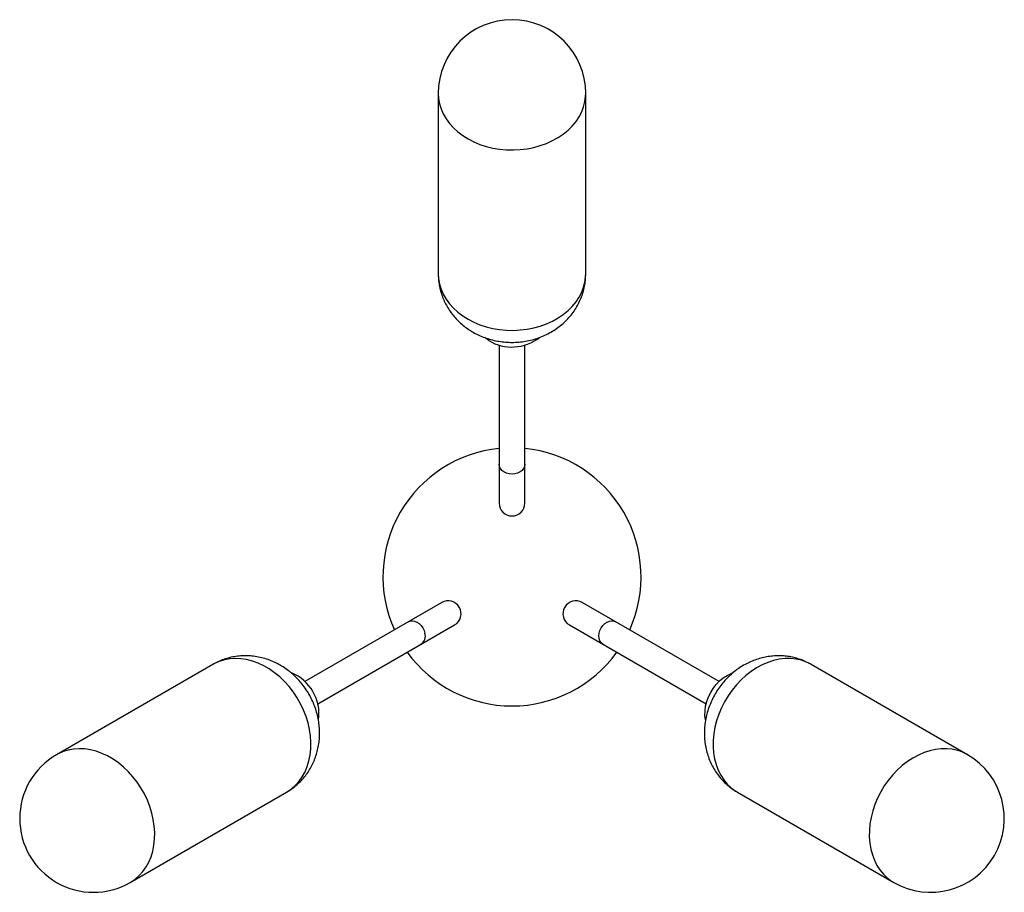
# Paper-space layout '_Superior' of a CAD drawing. Header units: millimetres. Extents: x -489 to 45, y -1379 to -906.
import ezdxf

# ---------------------------------------------------------------- set-up
doc = ezdxf.new("R2010")
doc.units = ezdxf.units.MM

psp = doc.layouts.new('_Superior')

# ---------------------------------------------------------------- linework, layer by layer
at = {"color": 7, "linetype": 'Continuous', "lineweight": 25}
for p, q in [((-261.55, -945.91), (-261.55, -1043.74)), ((-181.55, -1043.74), (-181.55, -945.91)), ((-228.55, -1082.39), (-228.55, -1168.04)), ((-214.55, -1168.04), (-214.55, -1082.39)), ((-259.69, -1221.98), (-333.87, -1264.8)), ((-109.24, -1264.8), (-183.41, -1221.98)), ((-326.87, -1276.93), (-252.69, -1234.1)), ((-190.41, -1234.1), (-116.24, -1276.93)), ((-383.85, -1255.55), (-468.56, -1304.47)), ((25.46, -1304.47), (-59.26, -1255.55)), ((-428.56, -1373.75), (-343.85, -1324.84)), ((-99.26, -1324.84), (-14.54, -1373.75))]:
    psp.add_line(p, q, dxfattribs=at)
at = {"color": 8, "linetype": 'Continuous', "lineweight": 25, "flags": 128}
for points in [[(-261.55, -945.91), (-261.39, -948.65), (-260.88, -951.5), (-260.03, -954.3), (-258.83, -957.02), (-257.31, -959.64), (-255.48, -962.15), (-253.34, -964.51), (-250.93, -966.71), (-248.26, -968.73), (-245.35, -970.54), (-242.24, -972.14), (-238.94, -973.51), (-235.49, -974.63), (-231.92, -975.51), (-228.25, -976.12), (-224.53, -976.47), (-220.78, -976.55), (-217.04, -976.36), (-213.34, -975.9), (-209.71, -975.18), (-206.19, -974.2), (-202.79, -972.98), (-199.57, -971.51), (-196.54, -969.82), (-193.72, -967.92), (-191.16, -965.83), (-188.85, -963.56), (-186.84, -961.14), (-185.13, -958.58), (-183.74, -955.91), (-182.69, -953.16), (-181.97, -950.34), (-181.61, -947.48), (-181.55, -945.91)], [(-261.55, -1043.74), (-261.39, -1046.48), (-260.88, -1049.32), (-260.03, -1052.12), (-258.83, -1054.84), (-257.31, -1057.47), (-255.48, -1059.97), (-253.34, -1062.33), (-250.93, -1064.53), (-248.26, -1066.55), (-245.35, -1068.36), (-242.24, -1069.96), (-238.94, -1071.33), (-235.49, -1072.46), (-231.92, -1073.33), (-228.25, -1073.95), (-224.53, -1074.29), (-220.78, -1074.37), (-217.04, -1074.18), (-213.34, -1073.73), (-209.71, -1073), (-206.19, -1072.03), (-202.79, -1070.8), (-199.57, -1069.33), (-196.54, -1067.65), (-193.72, -1065.75), (-191.16, -1063.65), (-188.85, -1061.38), (-186.84, -1058.96), (-185.13, -1056.4), (-183.74, -1053.74), (-182.69, -1050.98), (-181.97, -1048.16), (-181.61, -1045.3), (-181.55, -1043.74)], [(-214.55, -1146.99), (-214.73, -1148.18), (-215.25, -1149.31), (-216.08, -1150.33), (-217.19, -1151.18), (-218.52, -1151.82), (-220, -1152.21), (-221.55, -1152.35), (-223.11, -1152.21), (-224.59, -1151.82), (-225.92, -1151.18), (-227.03, -1150.33), (-227.86, -1149.31), (-228.38, -1148.18), (-228.55, -1146.99)], [(-277.93, -1232.51), (-276.98, -1232.11), (-275.75, -1231.94), (-274.46, -1232.11), (-273.16, -1232.6), (-271.93, -1233.39), (-270.83, -1234.44), (-269.9, -1235.69), (-269.2, -1237.09), (-268.77, -1238.57)], [(-172.18, -1244.63), (-172.33, -1244.54), (-173.24, -1243.75), (-173.93, -1242.7), (-174.35, -1241.45), (-174.49, -1240.04), (-174.34, -1238.57), (-173.9, -1237.09), (-173.21, -1235.69), (-172.28, -1234.44), (-171.17, -1233.39), (-169.94, -1232.6), (-168.65, -1232.11), (-167.35, -1231.94), (-166.13, -1232.11), (-165.18, -1232.51)], [(-347.53, -1262.29), (-350.31, -1260.02), (-353.21, -1258.01), (-356.21, -1256.28), (-359.27, -1254.85), (-362.37, -1253.73), (-365.48, -1252.93), (-368.59, -1252.46), (-371.64, -1252.32), (-374.64, -1252.51), (-377.53, -1253.03), (-380.31, -1253.89), (-382.94, -1255.05), (-383.85, -1255.55)], [(-64.62, -1253.29), (-67.48, -1252.65), (-70.44, -1252.35), (-73.48, -1252.37), (-76.57, -1252.73), (-79.68, -1253.42), (-82.79, -1254.43), (-85.87, -1255.76), (-88.89, -1257.39), (-91.83, -1259.31), (-94.65, -1261.49), (-97.34, -1263.94), (-99.87, -1266.61), (-102.22, -1269.49), (-104.37, -1272.55), (-106.3, -1275.76), (-107.99, -1279.11), (-109.43, -1282.55), (-110.6, -1286.05), (-111.5, -1289.6), (-112.11, -1293.15), (-112.44, -1296.67), (-112.47, -1300.14), (-112.21, -1303.52), (-111.66, -1306.78), (-110.83, -1309.89), (-109.72, -1312.84), (-108.34, -1315.58), (-106.71, -1318.1), (-104.83, -1320.38), (-102.73, -1322.39), (-100.43, -1324.11), (-99.26, -1324.84)], [(-343.85, -1324.84), (-343.5, -1324.63), (-341.13, -1323), (-338.96, -1321.09), (-337.01, -1318.9), (-335.29, -1316.46), (-333.82, -1313.79), (-332.62, -1310.91), (-331.7, -1307.85), (-331.05, -1304.63), (-330.69, -1301.29), (-330.63, -1297.85), (-330.85, -1294.34), (-331.37, -1290.8), (-332.17, -1287.25), (-333.25, -1283.73), (-334.6, -1280.26), (-336.21, -1276.88), (-338.06, -1273.62), (-340.13, -1270.5), (-342.42, -1267.56), (-344.89, -1264.82), (-347.53, -1262.29)], [(-432.25, -1311.21), (-435.03, -1308.93), (-437.93, -1306.92), (-440.92, -1305.19), (-443.99, -1303.76), (-447.09, -1302.64), (-450.2, -1301.84), (-453.3, -1301.37), (-456.36, -1301.23), (-459.35, -1301.42), (-462.25, -1301.95), (-465.02, -1302.8), (-467.66, -1303.97), (-468.56, -1304.47)], [(20.1, -1302.2), (17.24, -1301.56), (14.28, -1301.26), (11.24, -1301.29), (8.15, -1301.64), (5.04, -1302.33), (1.93, -1303.35), (-1.15, -1304.67), (-4.17, -1306.3), (-7.11, -1308.22), (-9.93, -1310.41), (-12.62, -1312.85), (-15.16, -1315.52), (-17.51, -1318.4), (-19.65, -1321.46), (-21.58, -1324.68), (-23.27, -1328.02), (-24.71, -1331.46), (-25.88, -1334.97), (-26.78, -1338.51), (-27.39, -1342.06), (-27.72, -1345.58), (-27.75, -1349.05), (-27.49, -1352.43), (-26.94, -1355.69), (-26.11, -1358.81), (-25, -1361.75), (-23.62, -1364.49), (-21.99, -1367.01), (-20.12, -1369.29), (-18.02, -1371.3), (-15.71, -1373.03), (-14.54, -1373.75)], [(-428.56, -1373.75), (-428.22, -1373.54), (-425.85, -1371.92), (-423.68, -1370), (-421.73, -1367.81), (-420.01, -1365.37), (-418.54, -1362.7), (-417.34, -1359.82), (-416.41, -1356.76), (-415.77, -1353.55), (-415.41, -1350.2), (-415.35, -1346.76), (-415.57, -1343.26), (-416.09, -1339.71), (-416.89, -1336.16), (-417.97, -1332.64), (-419.32, -1329.17), (-420.93, -1325.79), (-422.78, -1322.53), (-424.85, -1319.42), (-427.13, -1316.47), (-429.61, -1313.73), (-432.25, -1311.21)]]:
    psp.add_lwpolyline(points, dxfattribs=at)
at = {"color": 7, "linetype": 'Continuous', "lineweight": 25, "flags": 128}
for points in [[(-234.19, -1079.92), (-236.15, -1078.52), (-236.28, -1078.41)], [(-116.65, -1285.62), (-116.66, -1285.56), (-116.91, -1283.18), (-116.86, -1280.7), (-116.52, -1278.18), (-115.88, -1275.65), (-114.97, -1273.17), (-113.8, -1270.77), (-112.39, -1268.51), (-110.76, -1266.41), (-108.94, -1264.52), (-106.97, -1262.88), (-104.89, -1261.5), (-102.72, -1260.42), (-101.88, -1260.09)]]:
    psp.add_lwpolyline(points, dxfattribs=at)
at = {"color": 7, "linetype": 'Continuous', "lineweight": 25}
for centre, radius, start, end in [((-221.55, -945.91), 40, 0, 180), ((-221.62, -1059.16), 24.26, 238.7906, 308.1773), ((-221.55, -1208.04), 70, 95.7392, 204.2608), ((-221.55, -1208.04), 70, 335.7392, 84.2608), ((-221.55, -1168.04), 7, 180, 360), ((-256.19, -1228.04), 7, 300, 120), ((-186.91, -1228.04), 7, 60, 240), ((-221.55, -1208.04), 70, 215.7392, 324.2608), ((-350.3, -1282.37), 24.06, 352.4501, 67.8), ((-448.56, -1339.11), 40, 120, 300), ((5.46, -1339.11), 40, 240, 60)]:
    psp.add_arc(centre, radius, start, end, dxfattribs=at)
at = {"color": 8, "linetype": 'Continuous', "lineweight": 25}
for centre, radius, start, end in [((-273.98, -1240.13), 5.44, 304.1244, 16.6068), ((-71.09, -1276.06), 23.68, 60.0171, 74.1386), ((13.62, -1324.97), 23.68, 60.0171, 74.1386)]:
    psp.add_arc(centre, radius, start, end, dxfattribs=at)
at = {"color": 7, "linetype": 'Continuous', "lineweight": 25}
for points, knots in [([(-261.53, -1043.73), (-261.54, -1043.89), (-261.59, -1045.15), (-261.38, -1047.52), (-260.89, -1050.79), (-260.07, -1053.98), (-258.97, -1057.08), (-257.58, -1060.07), (-255.93, -1062.92), (-254.02, -1065.61), (-251.87, -1068.14), (-249.49, -1070.48), (-246.89, -1072.63), (-244.09, -1074.56), (-241.1, -1076.26), (-237.95, -1077.71), (-234.66, -1078.91), (-231.24, -1079.84), (-227.73, -1080.5), (-224.15, -1080.86), (-220.52, -1080.92), (-216.89, -1080.69), (-213.27, -1080.14), (-209.7, -1079.3), (-206.22, -1078.14), (-202.85, -1076.69), (-199.63, -1074.94), (-196.6, -1072.92), (-193.78, -1070.64), (-191.21, -1068.12), (-188.91, -1065.4), (-186.9, -1062.5), (-185.2, -1059.45), (-183.81, -1056.28), (-182.75, -1053.02), (-182.02, -1049.7), (-181.61, -1046.6), (-181.59, -1044.6), (-181.58, -1043.73)], [0, 0, 0, 0, 0.003899, 0.031415, 0.058793, 0.086069, 0.113284, 0.140482, 0.167706, 0.195002, 0.222417, 0.249991, 0.277763, 0.305761, 0.334005, 0.362501, 0.391244, 0.420219, 0.449406, 0.478786, 0.508342, 0.53806, 0.567922, 0.597908, 0.627988, 0.658115, 0.688231, 0.71827, 0.748165, 0.777859, 0.807309, 0.836486, 0.86538, 0.893992, 0.922333, 0.950424, 0.978288, 1, 1, 1, 1]), ([(-340.44, -1260.87), (-341.19, -1260.23), (-342.87, -1258.81), (-345.68, -1256.86), (-348.85, -1255.04), (-352.16, -1253.52), (-355.58, -1252.33), (-359.06, -1251.48), (-362.57, -1250.96), (-366.09, -1250.78), (-369.56, -1250.95), (-372.98, -1251.44), (-376.3, -1252.25), (-379.49, -1253.38), (-382, -1254.49), (-383.39, -1255.33), (-383.82, -1255.58)], [0, 0, 0, 0, 0.062527, 0.140418, 0.218404, 0.296134, 0.373439, 0.450181, 0.526261, 0.601622, 0.676246, 0.750147, 0.823363, 0.895947, 0.96797, 1, 1, 1, 1]), ([(-67.17, -1252.2), (-68.19, -1251.94), (-70.27, -1251.4), (-73.5, -1250.96), (-76.78, -1250.79), (-80.08, -1250.93), (-83.36, -1251.36), (-86.61, -1252.08), (-89.8, -1253.09), (-92.92, -1254.39), (-95.95, -1255.97), (-98.87, -1257.82), (-101.64, -1259.93), (-104.26, -1262.28), (-106.7, -1264.87), (-108.93, -1267.68), (-110.93, -1270.68), (-112.7, -1273.86), (-114.19, -1277.18), (-115.41, -1280.64), (-116.33, -1284.19), (-116.94, -1287.81), (-117.23, -1291.47), (-117.19, -1295.12), (-116.81, -1298.74), (-116.11, -1302.28), (-115.08, -1305.72), (-113.74, -1309), (-112.11, -1312.12), (-110.21, -1315.03), (-108.05, -1317.72), (-105.67, -1320.17), (-103.08, -1322.34), (-100.92, -1323.89), (-99.58, -1324.62), (-99.23, -1324.81)], [0, 0, 0, 0, 0.028271, 0.057568, 0.086857, 0.116196, 0.145634, 0.175218, 0.204992, 0.234994, 0.26525, 0.295775, 0.32657, 0.357625, 0.388922, 0.420438, 0.452153, 0.484051, 0.516116, 0.548328, 0.580662, 0.613077, 0.645518, 0.677917, 0.710203, 0.742305, 0.77417, 0.805756, 0.837043, 0.868023, 0.898704, 0.929102, 0.95924, 0.989147, 1, 1, 1, 1]), ([(-59.29, -1255.57), (-59.98, -1255.18), (-61.63, -1254.24), (-64.27, -1253.11), (-66.24, -1252.49), (-67.17, -1252.2)], [0, 0, 0, 0, 0.276758, 0.662349, 1, 1, 1, 1]), ([(-343.87, -1324.81), (-343.26, -1324.46), (-341.7, -1323.56), (-339.37, -1321.82), (-336.89, -1319.64), (-334.64, -1317.23), (-332.62, -1314.63), (-330.85, -1311.86), (-329.34, -1308.93), (-328.09, -1305.86), (-327.11, -1302.68), (-326.41, -1299.4), (-325.99, -1296.04), (-325.86, -1292.63), (-326.02, -1289.18), (-326.48, -1285.72), (-327.23, -1282.28), (-328.28, -1278.88), (-329.61, -1275.55), (-331.22, -1272.32), (-333.11, -1269.21), (-335.26, -1266.26), (-337.6, -1263.56), (-339.39, -1261.81), (-340.34, -1260.96), (-340.44, -1260.87)], [0, 0, 0, 0, 0.028291, 0.072996, 0.117501, 0.161872, 0.206178, 0.25049, 0.294882, 0.339428, 0.384201, 0.429265, 0.474675, 0.520473, 0.566678, 0.613292, 0.660298, 0.707666, 0.755365, 0.803363, 0.851636, 0.90016, 0.948905, 0.994474, 1, 1, 1, 1])]:
    psp.add_open_spline(points, degree=3, knots=knots, dxfattribs=at)

doc.saveas('drawing.dxf')
